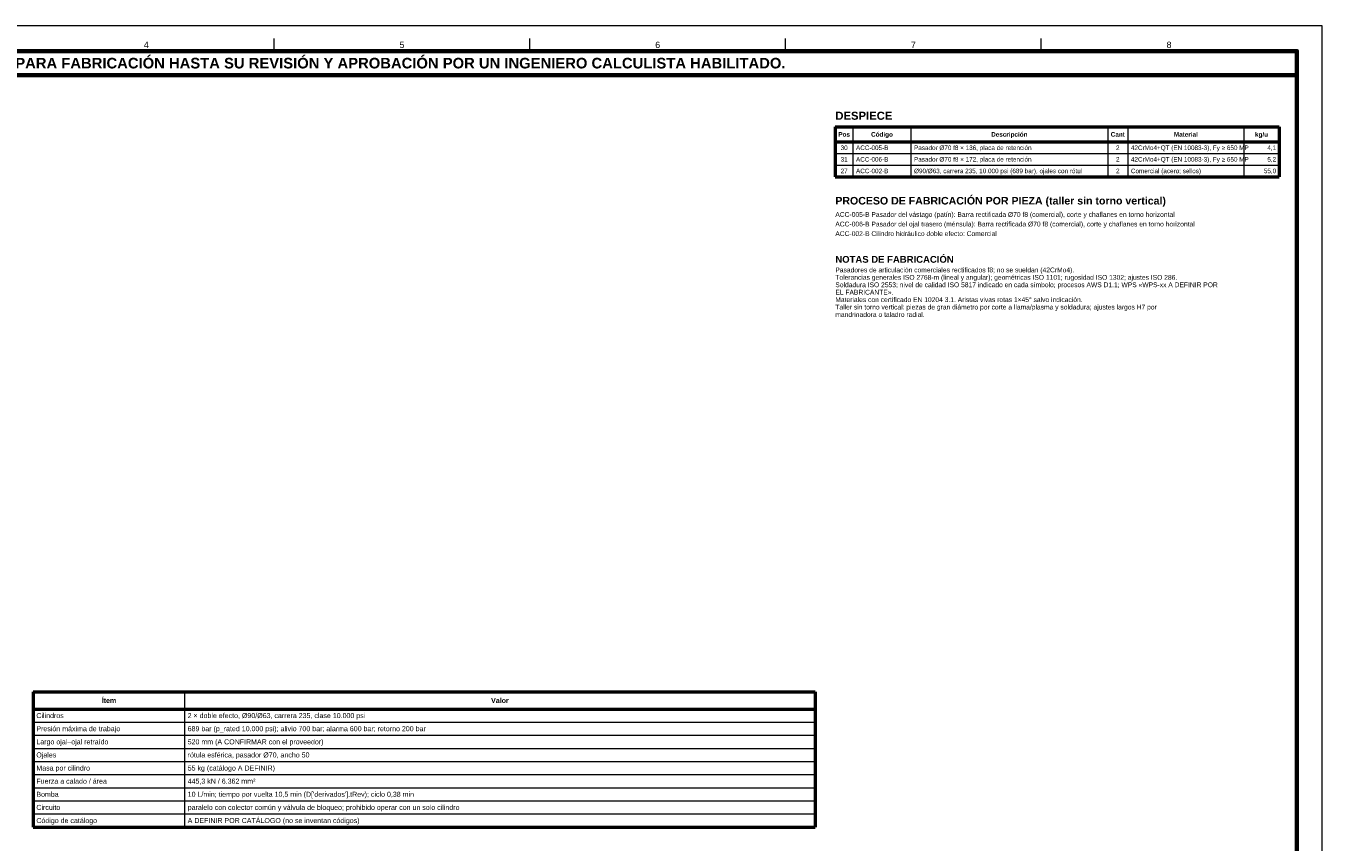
# Model space of a CAD drawing. Header units: millimetres. Extents: x 0 to 841, y 0 to 594.
# Tile 4 of 4: x 327 to 841, y 271 to 594. Entities that reach past the tile are written whole.
import ezdxf
from ezdxf.enums import TextEntityAlignment as Align

# ---------------------------------------------------------------- set-up
doc = ezdxf.new("R2010")
doc.units = ezdxf.units.MM
for name, color, linetype, lineweight in [('FINA', 7, 'CONTINUOUS', 18), ('MARCO', 7, 'CONTINUOUS', 70), ('TXT', 7, 'CONTINUOUS', 25), ('VIS', 7, 'CONTINUOUS', 50)]:
    doc.layers.add(name, color=color, linetype=linetype, lineweight=lineweight)
doc.styles.add('STD', font='LiberationSans-Regular.ttf')
doc.styles.add('STDB', font='LiberationSans-Bold.ttf')

msp = doc.modelspace()

# ---------------------------------------------------------------- linework, layer by layer
at = {"layer": 'FINA'}
for p, q in [((425.5, 584), (425.5, 589)), ((526.88, 584), (526.88, 589)), ((628.25, 584), (628.25, 589)), ((729.62, 584), (729.62, 589)), ((655, 554), (655, 534.22)), ((678, 554), (678, 534.22)), ((756, 554), (756, 534.22)), ((764, 554), (764, 534.22)), ((810, 554), (810, 534.22)), ((648, 543.42), (824, 543.42)), ((648, 538.82), (824, 538.82)), ((390, 330), (390, 276.44)), ((330, 318.04), (640, 318.04)), ((330, 312.84), (640, 312.84)), ((330, 307.64), (640, 307.64)), ((330, 302.44), (640, 302.44)), ((330, 297.24), (640, 297.24)), ((330, 292.04), (640, 292.04)), ((330, 286.84), (640, 286.84)), ((330, 281.64), (640, 281.64))]:
    msp.add_line(p, q, dxfattribs=at)
msp.add_lwpolyline([(0, 0), (841, 0), (841, 594), (0, 594)], close=True, dxfattribs=at)
at = {"layer": 'MARCO'}
for points in [[(20, 10), (831, 10), (831, 584), (20, 584)], [(20, 574.5), (831, 574.5), (831, 584), (20, 584)]]:
    msp.add_lwpolyline(points, close=True, dxfattribs=at)
at = {"layer": 'VIS'}
for p, q in [((648, 554), (824, 554)), ((648, 554), (648, 534.22)), ((824, 554), (824, 534.22)), ((648, 548.02), (824, 548.02)), ((648, 534.22), (824, 534.22)), ((330, 330), (640, 330)), ((330, 330), (330, 276.44)), ((640, 330), (640, 276.44)), ((330, 323.24), (640, 323.24)), ((330, 276.44), (640, 276.44))]:
    msp.add_line(p, q, dxfattribs=at)

# ---------------------------------------------------------------- texts
at = {"layer": 'TXT'}
for s, height, style, p in [('4', 2.5, 'STD', (374.81, 586.5)), ('5', 2.5, 'STD', (476.19, 586.5)), ('6', 2.5, 'STD', (577.56, 586.5)), ('7', 2.5, 'STD', (678.94, 586.5)), ('8', 2.5, 'STD', (780.31, 586.5)), ('ESTOS PLANOS NO SON VÁLIDOS PARA FABRICACIÓN HASTA SU REVISIÓN Y APROBACIÓN POR UN INGENIERO CALCULISTA HABILITADO.', 4.2, 'STDB', (425.5, 579.25)), ('Pos', 1.8, 'STDB', (651.5, 551.01)), ('Código', 1.8, 'STDB', (666.5, 551.01)), ('Descripción', 1.8, 'STDB', (717, 551.01)), ('Cant', 1.8, 'STDB', (760, 551.01)), ('Material', 1.8, 'STDB', (787, 551.01)), ('kg/u', 1.8, 'STDB', (817, 551.01)), ('30', 1.8, 'STD', (651.5, 545.72)), ('2', 1.8, 'STD', (760, 545.72)), ('31', 1.8, 'STD', (651.5, 541.12)), ('2', 1.8, 'STD', (760, 541.12)), ('27', 1.8, 'STD', (651.5, 536.52)), ('2', 1.8, 'STD', (760, 536.52)), ('Ítem', 2, 'STDB', (360, 326.62)), ('Valor', 2, 'STDB', (515, 326.62))]:
    msp.add_text(s, height=height, dxfattribs=dict(at, style=style)).set_placement(p, align=Align.MIDDLE_CENTER)
for s, height, style, p in [('DESPIECE', 3.2, 'STDB', (648, 560)), ('PROCESO DE FABRICACIÓN POR PIEZA (taller sin torno vertical)', 3, 'STDB', (648, 526.22)), ('ACC-005-B Pasador del vástago (patín): Barra rectificada Ø70 f8 (comercial), corte y chaflanes en torno horizontal', 1.9, 'STD', (648, 520.22)), ('ACC-006-B Pasador del ojal trasero (ménsula): Barra rectificada Ø70 f8 (comercial), corte y chaflanes en torno horizontal', 1.9, 'STD', (648, 516.42)), ('ACC-002-B Cilindro hidráulico doble efecto: Comercial', 1.9, 'STD', (648, 512.62)), ('NOTAS DE FABRICACIÓN', 2.7, 'STDB', (648, 502.82)), ('Pasadores de articulación comerciales rectificados f8; no se sueldan (42CrMo4).', 1.9, 'STD', (648, 498.23)), ('Tolerancias generales ISO 2768-m (lineal y angular); geométricas ISO 1101; rugosidad ISO 1302; ajustes ISO 286.', 1.9, 'STD', (648, 495.29)), ('Soldadura ISO 2553; nivel de calidad ISO 5817 indicado en cada símbolo; procesos AWS D1.1; WPS «WPS-xx A DEFINIR POR', 1.9, 'STD', (648, 492.34)), ('EL FABRICANTE».', 1.9, 'STD', (648, 489.4)), ('Taller sin torno vertical: piezas de gran diámetro por corte a llama/plasma y soldadura; ajustes largos H7 por', 1.9, 'STD', (648, 483.51)), ('Materiales con certificado EN 10204 3.1. Aristas vivas rotas 1×45° salvo indicación.', 1.9, 'STD', (648, 486.45)), ('mandrinadora o taladro radial.', 1.9, 'STD', (648, 480.56))]:
    msp.add_text(s, height=height, dxfattribs=dict(at, style=style)).set_placement(p, align=Align.TOP_LEFT)
at = {"layer": 'TXT', "style": 'STD'}
for s, height, p in [('ACC-005-B', 1.8, (656.2, 545.72)), ('Pasador Ø70 f8 × 136, placa de retención', 1.8, (679.2, 545.72)), ('42CrMo4+QT (EN 10083-3), Fy ≥ 650 MP', 1.8, (765.2, 545.72)), ('ACC-006-B', 1.8, (656.2, 541.12)), ('Pasador Ø70 f8 × 172, placa de retención', 1.8, (679.2, 541.12)), ('42CrMo4+QT (EN 10083-3), Fy ≥ 650 MP', 1.8, (765.2, 541.12)), ('ACC-002-B', 1.8, (656.2, 536.52)), ('Ø90/Ø63, carrera 235, 10.000 psi (689 bar), ojales con rótul', 1.8, (679.2, 536.52)), ('Comercial (acero; sellos)', 1.8, (765.2, 536.52)), ('Cilindros', 2, (331.2, 320.64)), ('2 × doble efecto, Ø90/Ø63, carrera 235, clase 10.000 psi', 2, (391.2, 320.64)), ('Presión máxima de trabajo', 2, (331.2, 315.44)), ('689 bar (p_rated 10.000 psi); alivio 700 bar; alarma 600 bar; retorno 200 bar', 2, (391.2, 315.44)), ('Largo ojal–ojal retraído', 2, (331.2, 310.24)), ('520 mm (A CONFIRMAR con el proveedor)', 2, (391.2, 310.24)), ('Ojales', 2, (331.2, 305.04)), ('rótula esférica, pasador Ø70, ancho 50', 2, (391.2, 305.04)), ('Masa por cilindro', 2, (331.2, 299.84)), ('55 kg (catálogo A DEFINIR)', 2, (391.2, 299.84)), ('Fuerza a calado / área', 2, (331.2, 294.64)), ('445,3 kN / 6.362 mm²', 2, (391.2, 294.64)), ('Bomba', 2, (331.2, 289.44)), ("10 L/min; tiempo por vuelta 10,5 min (D['derivados'].tRev); ciclo 0,38 min", 2, (391.2, 289.44)), ('Circuito', 2, (331.2, 284.24)), ('paralelo con colector común y válvula de bloqueo; prohibido operar con un solo cilindro', 2, (391.2, 284.24)), ('Código de catálogo', 2, (331.2, 279.04)), ('A DEFINIR POR CATÁLOGO (no se inventan códigos)', 2, (391.2, 279.04))]:
    msp.add_text(s, height=height, dxfattribs=at).set_placement(p, align=Align.MIDDLE_LEFT)
for s, p in [('4,1', (822.8, 545.72)), ('5,2', (822.8, 541.12)), ('55,0', (822.8, 536.52))]:
    msp.add_text(s, height=1.8, dxfattribs=at).set_placement(p, align=Align.MIDDLE_RIGHT)

doc.saveas('drawing.dxf')
